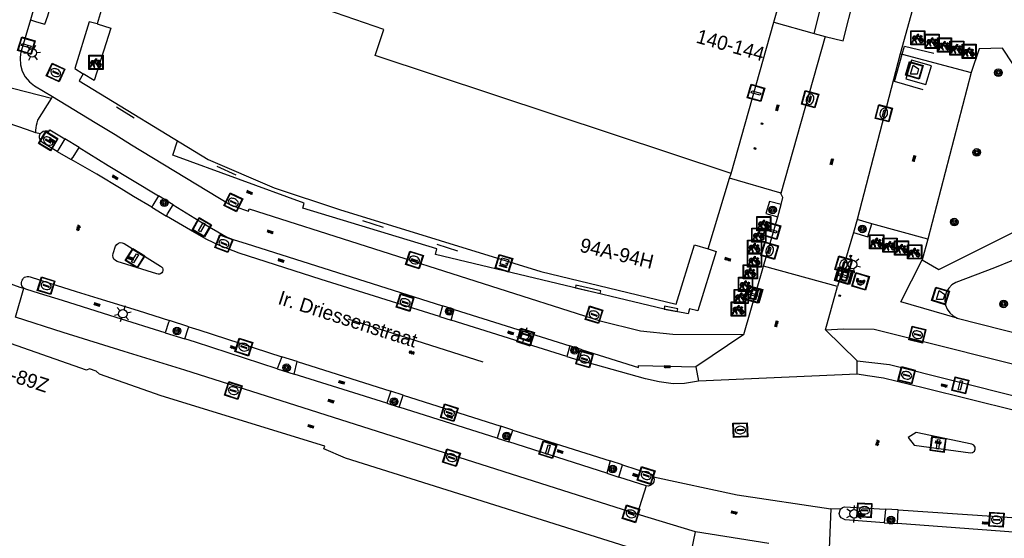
# Model space of a CAD drawing. Header units: metres. Extents: x 93870 to 95789, y 463036 to 464040.
# Tile 106 of 256: x 94154 to 94224, y 463815 to 463852. Entities that reach past the tile are written whole.
import ezdxf
from ezdxf.enums import TextEntityAlignment as Align

# ---------------------------------------------------------------- set-up
doc = ezdxf.new("R2010")
doc.units = ezdxf.units.M
doc.header["$LTSCALE"] = 25.4
for name, color, linetype in [('B_BEBOUWINGSGRENS_0', 1, 'Continuous'), ('B_LUIFEL_0', 200, 'Continuous'), ('B_OVERBOUWLIJN_LIJN_1', 7, 'Continuous'), ('B_TUSSENMUUR_0', 7, 'Continuous'), ('Q_AFVAL_APART_PLAATS_0', 7, 'Continuous'), ('Q_AFVALBAK_0', 7, 'Continuous'), ('Q_BETAALAUTOMAAT_0', 7, 'Continuous'), ('Q_BOOM_0', 3, 'Continuous'), ('Q_BRANDKRAAN_0', 5, 'Continuous'), ('Q_CAI-KAST_0', 10, 'Continuous'), ('Q_FIETSENREK_0', 6, 'Continuous'), ('Q_FIETSENREK_LIJN_0', 7, 'Continuous'), ('Q_INSPECTIE_OF_RIOOLPUT_0', 253, 'Continuous'), ('Q_KOLK_0', 254, 'Continuous'), ('Q_LICHTMAST_0', 2, 'Continuous'), ('Q_LIJNAFWATERING_LIJN_0', 7, 'Continuous'), ('Q_STRAATNAAMBORD_0', 7, 'Continuous'), ('Q_VERKEERSBORDPAAL_0', 40, 'Continuous'), ('S_GBKN_SYMBOOL_GV_GROOT_0', 7, 'Continuous'), ('S_GBKN_SYMBOOL_OV_GROOT_0', 7, 'Continuous'), ('V_WEGGRENS_0', 7, 'Continuous'), ('Z_GBKN_HUISNUMMER_0', 252, 'Continuous'), ('Z_STRAATNAAM_0', 252, 'Continuous')]:
    doc.layers.add(name, color=color, linetype=linetype)
doc.layers.add('Q_PAALTJE_0', color=7, linetype='Continuous', true_color=0x666666)

# ---------------------------------------------------------------- blocks, each defined once
blk = doc.blocks.new('Q_AFVALBAK')
for points in [[(-0.5, 0.5), (0.5, 0.5), (0.5, -0.5), (-0.5, -0.5)], [(-0.336, 0.197), (0.331, 0.197), (0.19, -0.251), (-0.196, -0.251)]]:
    blk.add_lwpolyline(points, close=True)
blk.add_lwpolyline([(-0.442, 0.464), (0.438, 0.464, -0.414214), (0.459, 0.442), (0.459, -0.437, -0.414214), (0.438, -0.459), (-0.442, -0.459, -0.414214), (-0.463, -0.437), (-0.463, 0.442), (-0.463, 0.444), (-0.463, 0.446), (-0.463, 0.448), (-0.462, 0.45), (-0.461, 0.451), (-0.46, 0.453), (-0.459, 0.455), (-0.458, 0.456), (-0.457, 0.457), (-0.456, 0.459), (-0.454, 0.46), (-0.453, 0.461), (-0.451, 0.462), (-0.449, 0.462), (-0.447, 0.463), (-0.446, 0.463), (-0.444, 0.464), (-0.442, 0.464)], format="xyb")
blk = doc.blocks.new('Q_AFVAL_APART_PLAATS')
for points in [[(-0.5, 0.5), (0.5, 0.5), (0.5, -0.5), (-0.5, -0.5)], [(-0.336, 0.197), (0.331, 0.197), (0.19, -0.251), (-0.196, -0.251)]]:
    blk.add_lwpolyline(points, close=True)
blk.add_lwpolyline([(-0.442, 0.464), (0.438, 0.464, -0.414214), (0.459, 0.442), (0.459, -0.437, -0.414214), (0.438, -0.459), (-0.442, -0.459, -0.414214), (-0.463, -0.437), (-0.463, 0.442, -0.414214), (-0.442, 0.464)], format="xyb")
blk = doc.blocks.new('Q_STRAATNAAMBORD')
for points in [[(-0.5, 0.5), (0.5, 0.5), (0.5, -0.5), (-0.5, -0.5)], [(-0.369, 0.22), (0.358, 0.22), (0.358, -0.214), (-0.369, -0.214)]]:
    blk.add_lwpolyline(points, close=True)
for points in [[(-0.442, 0.464), (0.438, 0.464, -0.414214), (0.459, 0.442), (0.459, -0.437, -0.414214), (0.438, -0.459), (-0.442, -0.459, -0.414214), (-0.463, -0.437), (-0.463, 0.442), (-0.463, 0.444), (-0.463, 0.446), (-0.463, 0.448), (-0.462, 0.45), (-0.461, 0.451), (-0.46, 0.453), (-0.459, 0.455), (-0.458, 0.456), (-0.457, 0.457), (-0.456, 0.459), (-0.454, 0.46), (-0.453, 0.461), (-0.451, 0.462), (-0.449, 0.462), (-0.447, 0.463), (-0.446, 0.463), (-0.444, 0.464), (-0.442, 0.464)], [(-0.287, 0.16), (0.281, 0.16, -0.414214), (0.303, 0.139), (0.303, -0.134, -0.414214), (0.281, -0.156), (-0.287, -0.156, -0.414214), (-0.308, -0.134), (-0.308, 0.139), (-0.308, 0.14), (-0.308, 0.142), (-0.307, 0.144), (-0.307, 0.146), (-0.306, 0.148), (-0.305, 0.149), (-0.304, 0.151), (-0.303, 0.152), (-0.302, 0.154), (-0.3, 0.155), (-0.299, 0.156), (-0.297, 0.157), (-0.296, 0.158), (-0.294, 0.159), (-0.292, 0.159), (-0.29, 0.16), (-0.288, 0.16), (-0.287, 0.16)]]:
    blk.add_lwpolyline(points, format="xyb")
blk = doc.blocks.new('Q_CAI-KAST')
for points in [[(-0.5, 0.5), (0.5, 0.5), (0.5, -0.5), (-0.5, -0.5)], [(-0.262, 0.264), (0.25, 0.264), (0.25, 0.187), (-0.262, 0.187)], [(-0.262, 0.107), (0.25, 0.107), (0.25, -0.332), (-0.262, -0.332)]]:
    blk.add_lwpolyline(points, close=True)
blk.add_lwpolyline([(-0.442, 0.464), (0.438, 0.464, -0.414214), (0.459, 0.442), (0.459, -0.437, -0.414214), (0.438, -0.459), (-0.442, -0.459, -0.414214), (-0.463, -0.437), (-0.463, 0.442), (-0.463, 0.444), (-0.463, 0.446), (-0.463, 0.448), (-0.462, 0.45), (-0.461, 0.451), (-0.46, 0.453), (-0.459, 0.455), (-0.458, 0.456), (-0.457, 0.457), (-0.456, 0.459), (-0.454, 0.46), (-0.453, 0.461), (-0.451, 0.462), (-0.449, 0.462), (-0.447, 0.463), (-0.446, 0.463), (-0.444, 0.464), (-0.442, 0.464)], format="xyb")
blk.add_circle((-0.177, -0.034), 0.0354)
blk = doc.blocks.new('Q_LICHTMAST')
for points in [[(-0.26, 0.15), (-0.52, 0.3)], [(0, 0.3), (0, 0.6)], [(0.26, 0.15), (0.52, 0.3)], [(-0.26, -0.15), (-0.52, -0.3)], [(0, -0.3), (0, -0.6)], [(0.26, -0.15), (0.52, -0.3)]]:
    blk.add_lwpolyline(points)
blk.add_circle((0, 0), 0.3)
blk = doc.blocks.new('Q_VERKEERSBORDPAAL')
for points in [[(-0.5, 0.5), (0.5, 0.5), (0.5, -0.5), (-0.5, -0.5)], [(-0.08, 0.333), (0.071, 0.333), (0.071, -0.329), (-0.08, -0.329)]]:
    blk.add_lwpolyline(points, close=True)
blk.add_lwpolyline([(-0.442, 0.464), (0.438, 0.464, -0.414214), (0.459, 0.442), (0.459, -0.437, -0.414214), (0.438, -0.459), (-0.442, -0.459, -0.414214), (-0.463, -0.437), (-0.463, 0.442), (-0.463, 0.444), (-0.463, 0.446), (-0.463, 0.448), (-0.462, 0.45), (-0.461, 0.451), (-0.46, 0.453), (-0.459, 0.455), (-0.458, 0.456), (-0.457, 0.457), (-0.456, 0.459), (-0.454, 0.46), (-0.453, 0.461), (-0.451, 0.462), (-0.449, 0.462), (-0.447, 0.463), (-0.446, 0.463), (-0.444, 0.464), (-0.442, 0.464)], format="xyb")
blk = doc.blocks.new('Q_PAAL_STEEN')
for points in [[(-0.5, 0.5), (0.5, 0.5), (0.5, -0.5), (-0.5, -0.5)], [(-0.08, 0.33), (0.07, 0.33), (0.07, -0.33), (-0.08, -0.33)]]:
    blk.add_lwpolyline(points, close=True)
blk.add_lwpolyline([(-0.44, 0.46), (0.44, 0.46, -0.414214), (0.46, 0.44), (0.46, -0.44, -0.414214), (0.44, -0.46), (-0.44, -0.46, -0.414214), (-0.46, -0.44), (-0.46, 0.44), (-0.46, 0.44), (-0.46, 0.45), (-0.46, 0.45), (-0.46, 0.45), (-0.46, 0.45), (-0.46, 0.45), (-0.46, 0.45), (-0.46, 0.46), (-0.46, 0.46), (-0.46, 0.46), (-0.45, 0.46), (-0.45, 0.46), (-0.45, 0.46), (-0.45, 0.46), (-0.45, 0.46), (-0.45, 0.46), (-0.44, 0.46), (-0.44, 0.46)], format="xyb")
blk = doc.blocks.new('Q_PAALTJE')
at = {"color": 251, "true_color": 0x666666, "xscale": 0.1, "yscale": 0.1, "zscale": 0.01}
blk.add_blockref('Q_PAAL_STEEN', (0, 0), dxfattribs=at)
blk = doc.blocks.new('Q_KOLK')
blk.add_lwpolyline([(-0.5, 0.5), (0.5, 0.5), (0.5, -0.5), (-0.5, -0.5)], close=True)
for points in [[(-0.442, 0.464), (0.438, 0.464, -0.414214), (0.459, 0.442), (0.459, -0.437, -0.414214), (0.438, -0.459), (-0.442, -0.459, -0.414214), (-0.463, -0.437), (-0.463, 0.442, -0.414214), (-0.442, 0.464)], [(-0.345, 0.105, 0.380426), (-0.276, -0.18)], [(-0.008, 0.266, 0.240218), (-0.345, 0.105)], [(-0.194, 0.045, 0.853344), (-0.194, -0.032)], [(0.331, 0.111, 0.240191), (-0.008, 0.266)], [(0.185, -0.032, 0.849746), (0.185, 0.045)], [(0.267, -0.176, 0.380426), (0.331, 0.111)], [(-0.276, -0.18, 0.148452), (0.012, -0.257)], [(0.012, -0.257, 0.131742), (0.267, -0.176)]]:
    blk.add_lwpolyline(points, format="xyb")
for points in [[(-0.194, 0.045), (0.185, 0.045)], [(0.185, -0.032), (-0.194, -0.032)]]:
    blk.add_lwpolyline(points)
blk = doc.blocks.new('Q_INSPECTIE_OF_RIOOLPUT')
blk.add_lwpolyline([(-0.5, 0.5), (0.5, 0.5), (0.5, -0.5), (-0.5, -0.5)], close=True)
for points in [[(-0.442, 0.464), (0.438, 0.464, -0.414214), (0.459, 0.442), (0.459, -0.437, -0.414214), (0.438, -0.459), (-0.442, -0.459, -0.414214), (-0.463, -0.437), (-0.463, 0.442), (-0.463, 0.444), (-0.463, 0.446), (-0.463, 0.448), (-0.462, 0.45), (-0.461, 0.451), (-0.46, 0.453), (-0.459, 0.455), (-0.458, 0.456), (-0.457, 0.457), (-0.456, 0.459), (-0.454, 0.46), (-0.453, 0.461), (-0.451, 0.462), (-0.449, 0.462), (-0.447, 0.463), (-0.446, 0.463), (-0.444, 0.464), (-0.442, 0.464)], [(-0.345, 0.105, 0.380426), (-0.276, -0.18)], [(-0.008, 0.266, 0.240218), (-0.345, 0.105)], [(-0.194, 0.045, 0.853344), (-0.194, -0.032)], [(0.331, 0.111, 0.240191), (-0.008, 0.266)], [(0.185, -0.032, 0.849746), (0.185, 0.045)], [(0.267, -0.176, 0.380426), (0.331, 0.111)], [(-0.276, -0.18, 0.148452), (0.012, -0.257)], [(0.012, -0.257, 0.131742), (0.267, -0.176)]]:
    blk.add_lwpolyline(points, format="xyb")
for points in [[(-0.194, 0.045), (0.185, 0.045)], [(0.185, -0.032), (-0.194, -0.032)]]:
    blk.add_lwpolyline(points)
blk = doc.blocks.new('Q_BRANDKRAAN')
blk.add_lwpolyline([(-0.5, 0.5), (0.5, 0.5), (0.5, -0.5), (-0.5, -0.5)], close=True)
for points in [[(-0.442, 0.464), (0.438, 0.464, -0.414214), (0.459, 0.442), (0.459, -0.437, -0.414214), (0.438, -0.459), (-0.442, -0.459, -0.414214), (-0.463, -0.437), (-0.463, 0.442), (-0.463, 0.444), (-0.463, 0.446), (-0.463, 0.448), (-0.462, 0.45), (-0.461, 0.451), (-0.46, 0.453), (-0.459, 0.455), (-0.458, 0.456), (-0.457, 0.457), (-0.456, 0.459), (-0.454, 0.46), (-0.453, 0.461), (-0.451, 0.462), (-0.449, 0.462), (-0.447, 0.463), (-0.446, 0.463), (-0.444, 0.464), (-0.442, 0.464)], [(-0.345, 0.105, 0.380426), (-0.276, -0.18)], [(-0.008, 0.266, 0.240218), (-0.345, 0.105)], [(-0.194, 0.045, 0.853344), (-0.194, -0.032)], [(0.331, 0.111, 0.240191), (-0.008, 0.266)], [(0.185, -0.032, 0.849746), (0.185, 0.045)], [(0.267, -0.176, 0.380426), (0.331, 0.111)], [(-0.276, -0.18, 0.148452), (0.012, -0.257)], [(0.012, -0.257, 0.131742), (0.267, -0.176)]]:
    blk.add_lwpolyline(points, format="xyb")
for points in [[(-0.194, 0.045), (0.185, 0.045)], [(0.185, -0.032), (-0.194, -0.032)]]:
    blk.add_lwpolyline(points)
blk = doc.blocks.new('Q_FIETSENREK')
for points in [[(-0.5, 0.5), (0.5, 0.5), (0.5, -0.5), (-0.5, -0.5)], [(-0.063, 0.145), (0.184, 0.054), (0.037, -0.093)]]:
    blk.add_lwpolyline(points, close=True)
for points in [[(-0.442, 0.464), (0.438, 0.464, -0.414214), (0.459, 0.442), (0.459, -0.437, -0.414214), (0.438, -0.459), (-0.442, -0.459, -0.414214), (-0.463, -0.437), (-0.463, 0.442), (-0.463, 0.444), (-0.463, 0.446), (-0.463, 0.448), (-0.462, 0.45), (-0.461, 0.451), (-0.46, 0.453), (-0.459, 0.455), (-0.458, 0.456), (-0.457, 0.457), (-0.456, 0.459), (-0.454, 0.46), (-0.453, 0.461), (-0.451, 0.462), (-0.449, 0.462), (-0.447, 0.463), (-0.446, 0.463), (-0.444, 0.464), (-0.442, 0.464)], [(-0.181, 0.106, 0.847256), (-0.324, -0.144)], [(-0.193, 0.075, 0.842492), (-0.305, -0.118)], [(-0.171, 0.065, 0.053288), (-0.193, 0.075)], [(-0.185, -0.134, 0.502492), (-0.147, 0.044)], [(-0.149, 0.089, 0.06236), (-0.181, 0.106)], [(-0.165, -0.161, 0.494489), (-0.125, 0.068)], [(-0.324, -0.144, 0.089606), (-0.421, -0.348)], [(-0.296, -0.162, 0.110942), (-0.375, -0.348)], [(-0.294, -0.105, 0.006942), (-0.305, -0.118)], [(-0.296, -0.162, 0.02458), (-0.283, -0.168)], [(-0.212, -0.105, 0.381614), (-0.294, -0.105)], [(-0.283, -0.168, 0.148109), (-0.198, -0.173)], [(-0.223, -0.136, 0.533998), (-0.276, -0.136)], [(-0.276, -0.136, 0.009682), (-0.271, -0.138)], [(-0.271, -0.138, 0.120201), (-0.218, -0.144)], [(-0.218, -0.144, 0.003554), (-0.223, -0.136)], [(-0.185, -0.134, 0.017985), (-0.212, -0.105)], [(-0.122, -0.348, 0.075837), (-0.198, -0.173)], [(-0.075, -0.348, 0.094234), (-0.165, -0.161)], [(0.095, -0.16, 0.385208), (0.186, -0.333)], [(0.209, -0.054, 0.224648), (0.108, -0.128)], [(0.126, -0.171, 0.376993), (0.197, -0.303)], [(0.212, -0.086, 0.20829), (0.139, -0.139)], [(0.186, -0.333, 1), (0.287, -0.06)], [(0.197, -0.303, 1), (0.276, -0.09)], [(0.287, -0.06, 0.086253), (0.238, -0.051)], [(0.276, -0.09, 0.079305), (0.241, -0.083)]]:
    blk.add_lwpolyline(points, format="xyb")
for points in [[(-0.171, 0.065), (-0.263, -0.038), (-0.239, -0.059), (-0.147, 0.044)], [(0.081, 0.221), (-0.003, 0.252), (-0.149, 0.089)], [(-0.125, 0.068), (-0.086, 0.111), (0.018, -0.131), (0.095, -0.16)], [(0.238, -0.051), (0.229, 0.053), (0.261, 0.093), (0.302, 0.078), (0.314, 0.11), (0.192, 0.155), (0.18, 0.123), (0.231, 0.104), (0.207, 0.076), (-0.04, 0.167), (0, 0.216), (0.07, 0.191), (0.081, 0.221)], [(0.209, -0.054), (0.199, 0.029), (0.057, -0.108)], [(-0.421, -0.348), (-0.375, -0.348)], [(-0.122, -0.348), (-0.075, -0.348)], [(0.057, -0.108), (0.108, -0.128)], [(0.126, -0.171), (0.253, -0.218), (0.241, -0.083)], [(0.139, -0.139), (0.222, -0.17), (0.212, -0.086)]]:
    blk.add_lwpolyline(points)
blk = doc.blocks.new('Q_BETAALAUTOMAAT')
blk.add_lwpolyline([(-0.5, 0.5), (0.5, 0.5), (0.5, -0.5), (-0.5, -0.5)], close=True)
for points in [[(-0.442, 0.464), (0.438, 0.464, -0.414214), (0.459, 0.442), (0.459, -0.437, -0.414214), (0.438, -0.459), (-0.442, -0.459, -0.414214), (-0.463, -0.437), (-0.463, 0.442), (-0.463, 0.444), (-0.463, 0.446), (-0.463, 0.448), (-0.462, 0.45), (-0.461, 0.451), (-0.46, 0.453), (-0.459, 0.455), (-0.458, 0.456), (-0.457, 0.457), (-0.456, 0.459), (-0.454, 0.46), (-0.453, 0.461), (-0.451, 0.462), (-0.449, 0.462), (-0.447, 0.463), (-0.446, 0.463), (-0.444, 0.464), (-0.442, 0.464)], [(-0.203, 0.032, 0.050902), (-0.201, -0.03)], [(-0.002, 0.295, 0.299915), (-0.19, 0.099)], [(-0.112, 0.032, 0.069027), (-0.112, -0.03)], [(0.002, 0.2, 0.158079), (-0.093, 0.099)], [(0.146, 0.286, 0.138529), (-0.002, 0.295)], [(0.137, 0.201, 0.200552), (0.002, 0.2)], [(-0.185, -0.097, 0.345501), (0.016, -0.284)], [(-0.091, -0.097, 0.158478), (0.007, -0.196)], [(0.007, -0.196, 0.260272), (0.133, -0.183)], [(0.016, -0.284, 0.17253), (0.151, -0.265)]]:
    blk.add_lwpolyline(points, format="xyb")
for points in [[(-0.203, 0.032), (-0.268, 0.032), (-0.268, 0.099)], [(-0.268, 0.099), (-0.19, 0.099)], [(0.057, 0.032), (-0.112, 0.032)], [(-0.093, 0.099), (0.057, 0.099)], [(0.057, 0.099), (0.057, 0.032)], [(0.146, 0.286), (0.137, 0.201)], [(-0.185, -0.097), (-0.268, -0.097), (-0.268, -0.03)], [(-0.268, -0.03), (-0.201, -0.03)], [(-0.112, -0.03), (0.057, -0.03)], [(0.057, -0.097), (-0.091, -0.097)], [(0.057, -0.03), (0.057, -0.097)], [(0.133, -0.183), (0.151, -0.265)]]:
    blk.add_lwpolyline(points)
blk = doc.blocks.new('Q_BOOM')
for radius in [0.27, 0.18, 0.09]:
    blk.add_circle((0, 0), radius)
blk = doc.blocks.new('S_GBKN_SYMBOOL_OV_GROOT')
for points in [[(-0.21875, 0.0625), (0.21875, 0.0625)], [(-0.21875, 0), (0.21875, 0)], [(-0.1875, 0.0625), (-0.1875, 0)], [(-0.125, 0.09375), (-0.125, 0.0625)], [(-0.125, 0), (-0.125, -0.0625)], [(-0.0625, 0.0625), (-0.0625, 0)], [(0, 0.09375), (0, 0.0625)], [(0, 0), (0, -0.0625)], [(0.0625, 0.0625), (0.0625, 0)], [(0.125, 0.09375), (0.125, 0.0625)], [(0.125, 0), (0.125, -0.0625)], [(0.1875, 0.0625), (0.1875, 0)], [(-0.21875, -0.0625), (0.21875, -0.0625)], [(-0.1875, -0.0625), (-0.1875, -0.09375)], [(-0.0625, -0.0625), (-0.0625, -0.09375)], [(0.0625, -0.0625), (0.0625, -0.09375)], [(0.1875, -0.0625), (0.1875, -0.09375)]]:
    blk.add_lwpolyline(points)
blk = doc.blocks.new('S_GBKN_SYMBOOL_GV_GROOT')
for points in [[(-0.1875, 0.03125), (-0.09375, 0.09375)], [(-0.1875, -0.0625), (0.0625, 0.09375)], [(-0.1875, 0.09375), (0.125, -0.09375)], [(-0.1875, 0), (-0.03125, -0.09375)], [(-0.125, -0.09375), (0.1875, 0.09375)], [(-0.0625, 0.09375), (0.1875, -0.0625)], [(0.03125, -0.09375), (0.1875, 0)], [(0.09375, 0.09375), (0.1875, 0.03125)]]:
    blk.add_lwpolyline(points)

msp = doc.modelspace()

# ---------------------------------------------------------------- linework, layer by layer
at = {"layer": 'B_BEBOUWINGSGRENS_0'}
for p, q in [((94207.381, 463851.53), (94209.1, 463857.62)), ((94204.368, 463840.854), (94207.381, 463851.53)), ((94158.629, 463847.881), (94158.326, 463847.39)), ((94204.264, 463840.513), (94204.368, 463840.854)), ((94200.559, 463831.101), (94200.601, 463831.307))]:
    msp.add_line(p, q, dxfattribs=at)
for points in [[(94161.039, 463856.012), (94161.238, 463855.958), (94161.345, 463856.354), (94162.344, 463856.028), (94161.808, 463854.316), (94161.24, 463854.499), (94159.896, 463852.368), (94159.605, 463851.409)], [(94159.605, 463851.409), (94160.56, 463851.121), (94159.398, 463847.425), (94158.629, 463847.881)], [(94158.326, 463847.39), (94167.454, 463841.839), (94172.111, 463839.842), (94176.723, 463838.302), (94190.94, 463833.934), (94200.487, 463831.63)], [(94200.487, 463831.63), (94201.786, 463835.824), (94202.741, 463835.529), (94204.264, 463840.513)], [(94195.159, 463832.575), (94193.4, 463832.977), (94193.384, 463832.788), (94195.116, 463832.39), (94195.159, 463832.575)], [(94200.601, 463831.307), (94199.658, 463831.487), (94199.636, 463831.277), (94200.559, 463831.101)], [(94196.961, 463814.519), (94177.141, 463820.749), (94175.6, 463821.41), (94175.67, 463821.597), (94164.119, 463825.153), (94159.764, 463826.679), (94159.53, 463826.902), (94159.069, 463827.059), (94158.842, 463826.977), (94152.593, 463829.162), (94152.661, 463829.349), (94152.213, 463829.437)]]:
    msp.add_lwpolyline(points, dxfattribs=at)
at = {"layer": 'B_LUIFEL_0'}
msp.add_lwpolyline([(94159.605, 463851.409), (94159.032, 463851.556), (94158.019, 463848.264), (94158.629, 463847.881)], dxfattribs=at)
at = {"layer": 'B_OVERBOUWLIJN_LIJN_1'}
msp.add_lwpolyline([(94202.741, 463835.529), (94203.312, 463835.345), (94202.007, 463831.164), (94201.434, 463831.309), (94201.344, 463830.939), (94199.636, 463831.277), (94183.495, 463835.139), (94183.591, 463835.528), (94174.131, 463838.394), (94174.225, 463838.757), (94164.942, 463842.157), (94165.278, 463843.163)], dxfattribs=at)
at = {"layer": 'B_TUSSENMUUR_0'}
msp.add_lwpolyline([(94204.368, 463840.854), (94179.24, 463849.19), (94179.85, 463851.02), (94173.71, 463853.15), (94173.61, 463852.7), (94161.334, 463856.753)], dxfattribs=at)
at = {"layer": 'Q_FIETSENREK_LIJN_0'}
for p, q in [((94162.22, 463844.768), (94160.971, 463845.525)), ((94169.424, 463840.728), (94168.075, 463841.341)), ((94178.334, 463837.522), (94179.802, 463837.059)), ((94183.589, 463835.87), (94185.053, 463835.397))]:
    msp.add_line(p, q, dxfattribs=at)
at = {"layer": 'Q_LIJNAFWATERING_LIJN_0'}
for points in [[(94216.451, 463849.269), (94216.614, 463849.829), (94218.673, 463849.344)], [(94217.921, 463846.748), (94215.893, 463847.345), (94216.451, 463849.269)]]:
    msp.add_lwpolyline(points, dxfattribs=at)
at = {"layer": 'V_WEGGRENS_0'}
for p, q in [((94212.281, 463850.208), (94215.026, 463861.108)), ((94210.221, 463850.729), (94211.496, 463855.709)), ((94217.655, 463854.146), (94216.311, 463849.306)), ((94155.237, 463852.864), (94154.894, 463851.692)), ((94154.894, 463851.692), (94154.24, 463849.499)), ((94207.381, 463851.53), (94210.221, 463850.729)), ((94211.01, 463850.529), (94207.879, 463839.436)), ((94210.221, 463850.729), (94211.01, 463850.529)), ((94211.01, 463850.529), (94212.281, 463850.208)), ((94221.884, 463849.663), (94221.324, 463847.981)), ((94223.52, 463849.7), (94221.884, 463849.663)), ((94216.311, 463849.306), (94213.27, 463837.594)), ((94216.311, 463849.306), (94216.451, 463849.269)), ((94216.451, 463849.269), (94221.324, 463847.981)), ((94221.324, 463847.981), (94218.246, 463836.21)), ((94156.383, 463846.155), (94156.461, 463846.28)), ((94155.59, 463843.642), (94155.283, 463843.721)), ((94158.325, 463842.676), (94157.313, 463843.298)), ((94156.78, 463842.405), (94157.389, 463842.063)), ((94157.389, 463842.063), (94157.777, 463841.845)), ((94163.467, 463838.469), (94162.181, 463839.236)), ((94164.961, 463838.644), (94163.948, 463839.272)), ((94163.467, 463838.469), (94164.496, 463837.85)), ((94207.664, 463837.788), (94207.904, 463838.656)), ((94206.658, 463834.313), (94207.664, 463837.788)), ((94213.27, 463837.594), (94212.999, 463836.679)), ((94214.294, 463837.309), (94213.27, 463837.594)), ((94218.246, 463836.21), (94214.294, 463837.309)), ((94212.999, 463836.679), (94211.87, 463832.87)), ((94218.246, 463836.21), (94217.863, 463834.745)), ((94160.734, 463835.202), (94160.911, 463835.73)), ((94170.131, 463835.899), (94184, 463831.503)), ((94205.255, 463829.476), (94206.658, 463834.313)), ((94211.87, 463832.87), (94206.658, 463834.313)), ((94153.836, 463830.704), (94154.431, 463832.751)), ((94211.038, 463829.819), (94211.87, 463832.87)), ((94184, 463831.503), (94183.78, 463830.759)), ((94184.824, 463831.244), (94184, 463831.503)), ((94183.78, 463830.759), (94184.594, 463830.508)), ((94184.594, 463830.508), (94184.824, 463831.244)), ((94184.824, 463831.244), (94192.983, 463828.68)), ((94220.333, 463830.648), (94237.04, 463826.347)), ((94166.073, 463830.036), (94164.703, 463830.465)), ((94166.073, 463830.036), (94166.787, 463829.809)), ((94192.777, 463827.927), (94184.594, 463830.508)), ((94164.419, 463829.606), (94165.794, 463829.177)), ((94166.787, 463829.809), (94172.64, 463827.919)), ((94200.261, 463829.506), (94205.255, 463829.476)), ((94205.255, 463829.476), (94201.887, 463827.211)), ((94213.271, 463827.635), (94211.038, 463829.819)), ((94192.983, 463828.68), (94192.777, 463827.927)), ((94193.848, 463828.408), (94192.983, 463828.68)), ((94172.64, 463827.919), (94172.315, 463827.069)), ((94173.733, 463827.572), (94172.64, 463827.919)), ((94192.777, 463827.927), (94193.613, 463827.663)), ((94193.613, 463827.663), (94193.848, 463828.408)), ((94173.509, 463826.692), (94173.733, 463827.572)), ((94173.733, 463827.572), (94180.332, 463825.479)), ((94201.887, 463827.211), (94202.063, 463826.189)), ((94213.256, 463826.687), (94213.271, 463827.635)), ((94213.271, 463827.635), (94215.549, 463827.36)), ((94215.549, 463827.36), (94224.719, 463825.066)), ((94197.733, 463816.796), (94165.792, 463826.958)), ((94172.315, 463827.069), (94173.509, 463826.692)), ((94180.05, 463824.629), (94173.509, 463826.692)), ((94213.256, 463826.687), (94202.063, 463826.189)), ((94213.994, 463826.579), (94213.256, 463826.687)), ((94180.332, 463825.479), (94180.05, 463824.629)), ((94181.203, 463825.202), (94180.332, 463825.479)), ((94180.918, 463824.355), (94181.203, 463825.202)), ((94181.203, 463825.202), (94188.107, 463823.012)), ((94224.479, 463824.107), (94218.018, 463825.701)), ((94180.05, 463824.629), (94180.918, 463824.355)), ((94187.851, 463822.169), (94180.918, 463824.355)), ((94188.107, 463823.012), (94187.851, 463822.169)), ((94188.966, 463822.739), (94188.107, 463823.012)), ((94188.678, 463821.908), (94188.966, 463822.739)), ((94188.966, 463822.739), (94195.838, 463820.559)), ((94187.851, 463822.169), (94188.678, 463821.908)), ((94195.593, 463819.688), (94188.678, 463821.908)), ((94195.838, 463820.559), (94195.593, 463819.688)), ((94196.706, 463820.284), (94195.838, 463820.559)), ((94196.435, 463819.418), (94196.706, 463820.284)), ((94195.593, 463819.688), (94196.435, 463819.418)), ((94198.36, 463818.798), (94196.435, 463819.418)), ((94198.36, 463818.798), (94197.733, 463816.796)), ((94201.845, 463815.551), (94197.733, 463816.796)), ((94211.402, 463817.179), (94211.283, 463814.383)), ((94212.098, 463817.153), (94211.402, 463817.179)), ((94215.255, 463817.159), (94215.177, 463816.202)), ((94216.155, 463817.099), (94215.255, 463817.159)), ((94216.122, 463816.133), (94216.155, 463817.099)), ((94216.155, 463817.099), (94228.518, 463816.278)), ((94215.177, 463816.202), (94216.122, 463816.133)), ((94228.426, 463815.24), (94216.122, 463816.133)), ((94201.409, 463813.482), (94201.845, 463815.551)), ((94207.033, 463814.725), (94201.845, 463815.551))]:
    msp.add_line(p, q, dxfattribs=at)
for points in [[(94155.283, 463843.721), (94154.627, 463843.962), (94149.426, 463845.75), (94142.78, 463847.872), (94136.264, 463849.9), (94130.656, 463851.64), (94090.323, 463864.158), (94088.005, 463865.025)], [(94084.364, 463854.817), (94114.662, 463845.499), (94116.615, 463845.021), (94127.239, 463843.104), (94129.002, 463842.78), (94129.596, 463842.638), (94130.184, 463842.473), (94130.765, 463842.285), (94131.339, 463842.076), (94131.904, 463841.844), (94134.696, 463840.6), (94137.387, 463839.32), (94138.826, 463838.657), (94140.273, 463838.012), (94141.727, 463837.384), (94143.189, 463836.774), (94144.658, 463836.182), (94146.177, 463835.592), (94147.706, 463835.028), (94149.244, 463834.49), (94150.791, 463833.977), (94152.346, 463833.49), (94154.135, 463832.838), (94154.431, 463832.751)], [(94154.894, 463851.692), (94155.033, 463851.653), (94155.325, 463851.564), (94155.904, 463851.397), (94156.115, 463851.988), (94156.29, 463852.551), (94155.447, 463852.815), (94155.237, 463852.864)], [(94154.24, 463849.499), (94154.219, 463849.4), (94154.202, 463849.3), (94154.189, 463849.199), (94154.18, 463849.098), (94154.176, 463848.997), (94154.189, 463848.534), (94154.305, 463848.086), (94154.519, 463847.675), (94154.819, 463847.323), (94155.191, 463847.047), (94156.461, 463846.28)], [(94217.863, 463834.745), (94219.03, 463834.08), (94225.82, 463837.473), (94225.694, 463838.125), (94225.64, 463838.786), (94225.658, 463839.449), (94225.748, 463840.106), (94225.909, 463840.75), (94226.139, 463841.372), (94226.436, 463841.965), (94226.796, 463842.523), (94227.214, 463843.038), (94227.685, 463843.504), (94225.613, 463846.531), (94223.52, 463849.7)], [(94156.383, 463846.155), (94150.022, 463847.774), (94144.697, 463849.157), (94143.858, 463849.391)], [(94218.119, 463847.123), (94218.506, 463848.448), (94217.096, 463848.86), (94216.709, 463847.535), (94218.119, 463847.123)], [(94155.283, 463843.721), (94155.28, 463843.902), (94155.292, 463844.083), (94155.32, 463844.263), (94155.363, 463844.439), (94155.421, 463844.611), (94156.383, 463846.155)], [(94156.461, 463846.28), (94159.476, 463844.441), (94160.873, 463843.612), (94162.038, 463842.886), (94168.902, 463838.717), (94169.324, 463838.514), (94170.301, 463838.202)], [(94155.59, 463843.642), (94155.678, 463843.753), (94155.796, 463843.831), (94155.932, 463843.868), (94156.073, 463843.86), (94156.205, 463843.808), (94156.271, 463843.934), (94157.313, 463843.298)], [(94156.78, 463842.405), (94155.767, 463843.02), (94155.653, 463843.108), (94155.573, 463843.226), (94155.533, 463843.364), (94155.539, 463843.508), (94155.59, 463843.642)], [(94157.313, 463843.298), (94156.9, 463842.584), (94156.78, 463842.405)], [(94157.777, 463841.845), (94157.907, 463842.002), (94158.325, 463842.676)], [(94158.325, 463842.676), (94160.374, 463841.42), (94163.948, 463839.272)], [(94162.181, 463839.236), (94161.299, 463839.761), (94159.582, 463840.813), (94157.777, 463841.845)], [(94207.879, 463839.436), (94207.809, 463839.492), (94204.264, 463840.513)], [(94163.948, 463839.272), (94163.542, 463838.611), (94163.467, 463838.469)], [(94207.904, 463838.656), (94208.012, 463839.165), (94207.879, 463839.436)], [(94164.496, 463837.85), (94164.573, 463837.995), (94164.961, 463838.644)], [(94164.961, 463838.644), (94167.104, 463837.333), (94168.693, 463836.411), (94168.963, 463836.259), (94170.131, 463835.899)], [(94170.301, 463838.202), (94170.333, 463838.365), (94195.12, 463830.46), (94197.97, 463829.75), (94200.261, 463829.506)], [(94207.904, 463838.656), (94207.073, 463838.871), (94206.826, 463838.036), (94207.664, 463837.788)], [(94183.78, 463830.759), (94175.412, 463833.38), (94169.626, 463835.238), (94168.249, 463835.766), (94167.342, 463836.199), (94166.482, 463836.687), (94164.496, 463837.85)], [(94212.999, 463836.679), (94214.018, 463836.378), (94214.294, 463837.309)], [(94160.911, 463835.73), (94160.991, 463835.846), (94161.104, 463835.929), (94161.239, 463835.971), (94161.379, 463835.967), (94161.511, 463835.917), (94164.082, 463834.314), (94164.159, 463834.26), (94164.216, 463834.185), (94164.246, 463834.096), (94164.246, 463834.001), (94164.216, 463833.912), (94164.164, 463833.832), (94164.09, 463833.773), (94164, 463833.741), (94163.904, 463833.741), (94163.814, 463833.771), (94161.014, 463834.643), (94160.891, 463834.702), (94160.793, 463834.797), (94160.73, 463834.918), (94160.708, 463835.052), (94160.734, 463835.202)], [(94226.415, 463835.604), (94222.974, 463834.193), (94220.221, 463833.165), (94219.955, 463832.992), (94219.736, 463832.762), (94219.574, 463832.489), (94219.48, 463832.186), (94219.458, 463831.87), (94219.508, 463831.557), (94219.629, 463831.263), (94219.814, 463831.005), (94220.053, 463830.797), (94220.333, 463830.648)], [(94220.333, 463830.648), (94216.342, 463831.784), (94217.863, 463834.745)], [(94154.431, 463832.751), (94154.35, 463832.829), (94154.292, 463832.926), (94154.263, 463833.035), (94154.264, 463833.147), (94154.295, 463833.255), (94154.307, 463833.3), (94154.324, 463833.344), (94154.346, 463833.386), (94154.373, 463833.425), (94154.404, 463833.46)], [(94154.404, 463833.46), (94154.483, 463833.524), (94154.575, 463833.566), (94154.675, 463833.584), (94154.776, 463833.578), (94154.873, 463833.547), (94156.264, 463833.116), (94158.133, 463832.519), (94159.648, 463832.05)], [(94164.419, 463829.606), (94160.95, 463830.69), (94157.151, 463831.893), (94155.538, 463832.378), (94154.579, 463832.683), (94154.431, 463832.751)], [(94159.648, 463832.05), (94162.495, 463831.169), (94164.703, 463830.465)], [(94165.792, 463826.958), (94161.503, 463828.289), (94157.204, 463829.628), (94153.836, 463830.704)], [(94164.703, 463830.465), (94164.652, 463830.327), (94164.419, 463829.606)], [(94165.794, 463829.177), (94166.031, 463829.899), (94166.073, 463830.036)], [(94211.038, 463829.819), (94212.294, 463829.893), (94214.458, 463829.854), (94240.68, 463823.3), (94241.269, 463822.906)], [(94172.315, 463827.069), (94166.558, 463828.946), (94165.794, 463829.177)], [(94193.848, 463828.408), (94197.837, 463827.155), (94197.837, 463827.306), (94201.887, 463827.211)], [(94202.063, 463826.189), (94201.065, 463826.016), (94200.284, 463825.998), (94199.28, 463826.144), (94198.314, 463826.354), (94193.613, 463827.663)], [(94218.018, 463825.701), (94215.136, 463826.412), (94213.994, 463826.579)], [(94216.871, 463822.211), (94217.285, 463821.68), (94221.263, 463821.132), (94221.417, 463821.151), (94221.541, 463821.243), (94221.605, 463821.384), (94221.592, 463821.538), (94221.505, 463821.666), (94221.367, 463821.736), (94217.423, 463822.575), (94216.871, 463822.211)], [(94196.706, 463820.284), (94198.722, 463819.631), (94198.895, 463819.432)], [(94198.895, 463819.432), (94198.935, 463819.265), (94198.911, 463819.096), (94198.827, 463818.946), (94198.694, 463818.838), (94198.531, 463818.786), (94198.36, 463818.798)], [(94198.895, 463819.432), (94204.785, 463818.165), (94211.402, 463817.179)], [(94215.177, 463816.202), (94212.429, 463816.399), (94212.13, 463816.537), (94212.036, 463816.676), (94211.997, 463816.839), (94212.098, 463817.153)], [(94212.098, 463817.153), (94212.225, 463817.263), (94212.382, 463817.32), (94215.255, 463817.159)]]:
    msp.add_lwpolyline(points, dxfattribs=at)
at = {"layer": 'Z_STRAATNAAM_0'}
msp.add_line((94177.312, 463830.598), (94186.835, 463827.547), dxfattribs=at)

# ---------------------------------------------------------------- block references
at = {"layer": 'Q_AFVAL_APART_PLAATS_0', "rotation": 73.71821120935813}
msp.add_blockref('Q_AFVAL_APART_PLAATS', (94217.305, 463848.129), dxfattribs=at)
at = {"layer": 'Q_AFVALBAK_0', "rotation": 72.76448846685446}
msp.add_blockref('Q_AFVALBAK', (94219.151, 463832.211), dxfattribs=at)
at = {"layer": 'Q_BETAALAUTOMAAT_0', "rotation": 73.490005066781}
msp.add_blockref('Q_BETAALAUTOMAAT', (94213.506, 463833.241), dxfattribs=at)
at = {"layer": 'Q_BOOM_0'}
for p, rotation in [((94223.241, 463847.967), 123.4431946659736), ((94221.711, 463842.338), 75.34584227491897), ((94164.349, 463838.784), 148.2035385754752), ((94207.294, 463838.278), 163.5142638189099), ((94220.121, 463837.422), 75.34584227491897), ((94213.634, 463836.942), 163.5435111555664), ((94184.463, 463831.12), 162.5510035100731), ((94223.602, 463831.648), 165.5634199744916), ((94165.241, 463829.729), 162.6720782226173), ((94193.315, 463828.376), 162.5442000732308), ((94172.977, 463827.14), 162.4767282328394), ((94180.566, 463824.745), 162.4807500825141), ((94188.526, 463822.321), 70.88519789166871), ((94196.004, 463819.982), 74.28945720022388), ((94215.655, 463816.38), 175.8239094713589)]:
    msp.add_blockref('Q_BOOM', p, dxfattribs=dict(at, rotation=rotation))
at = {"layer": 'Q_BRANDKRAAN_0', "rotation": 155.0230402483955}
msp.add_blockref('Q_BRANDKRAAN', (94156.671, 463847.978), dxfattribs=at)
at = {"layer": 'Q_CAI-KAST_0', "rotation": 162.921062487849}
msp.add_blockref('Q_CAI-KAST', (94188.323, 463834.514), dxfattribs=at)
at = {"layer": 'Q_FIETSENREK_0'}
for p in [(94217.549, 463850.43), (94218.562, 463850.177), (94219.429, 463849.923), (94220.308, 463849.704), (94221.169, 463849.473), (94159.519, 463848.694), (94206.672, 463837.313), (94206.326, 463836.493), (94214.644, 463836.032), (94215.582, 463835.791), (94206.023, 463835.654), (94216.402, 463835.595), (94217.322, 463835.318), (94206.02, 463834.749), (94205.723, 463833.911), (94205.382, 463833.024), (94205.082, 463832.167), (94204.88, 463831.285)]:
    msp.add_blockref('Q_FIETSENREK', p, dxfattribs=at)
at = {"layer": 'Q_INSPECTIE_OF_RIOOLPUT_0', "rotation": 2.547529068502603}
msp.add_blockref('Q_INSPECTIE_OF_RIOOLPUT', (94205.021, 463822.738), dxfattribs=at)
at = {"layer": 'Q_KOLK_0'}
for p, rotation in [((94209.943, 463846.095), 74.2382766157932), ((94215.146, 463845.101), 75.44466447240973), ((94156.15, 463843.145), 148.7377442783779), ((94169.221, 463838.824), 154.3104608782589), ((94168.556, 463835.91), 159.0210650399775), ((94207.092, 463835.41), 73.85446018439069), ((94182.009, 463834.749), 162.3116244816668), ((94212.305, 463834.414), 73.49000506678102), ((94156.001, 463832.932), 162.7844557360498), ((94181.346, 463831.744), 162.6085559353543), ((94194.69, 463830.88), 162.3116244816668), ((94217.519, 463829.475), 165.9668413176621), ((94169.966, 463828.597), 162.1041440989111), ((94194.015, 463827.754), 164.4400646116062), ((94216.754, 463826.609), 165.9549359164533), ((94169.217, 463825.528), 162.3515787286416), ((94184.464, 463823.963), 162.4005866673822), ((94184.626, 463820.789), 162.3515787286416), ((94198.364, 463819.535), 162.0524083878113), ((94197.3, 463816.83), 162.3515787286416), ((94213.781, 463817.078), 176.7925574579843), ((94223.103, 463816.415), 176.200690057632)]:
    msp.add_blockref('Q_KOLK', p, dxfattribs=dict(at, rotation=rotation))
at = {"layer": 'Q_LICHTMAST_0'}
for p, rotation in [((94155.016, 463849.372), 155.0230402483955), ((94212.938, 463834.424), 73.49000506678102), ((94161.418, 463830.955), 162.6469158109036), ((94189.792, 463829.416), 162.5544550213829), ((94213.049, 463816.82), 176.7925574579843)]:
    msp.add_blockref('Q_LICHTMAST', p, dxfattribs=dict(at, rotation=rotation))
at = {"layer": 'Q_PAALTJE_0'}
for p, rotation in [((94206.553, 463844.372), 74.23977642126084), ((94206.047, 463842.616), 74.23977642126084), ((94212.817, 463835.025), 73.49000506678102), ((94212.024, 463832.227), 74.74647033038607)]:
    msp.add_blockref('Q_PAALTJE', p, dxfattribs=dict(at, rotation=rotation))
at = {"layer": 'Q_STRAATNAAMBORD_0'}
for p, rotation in [((94212.388, 463833.635), 73.490005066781), ((94205.975, 463832.313), 73.82489089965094), ((94189.857, 463829.3), 162.5544550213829)]:
    msp.add_blockref('Q_STRAATNAAMBORD', p, dxfattribs=dict(at, rotation=rotation))
at = {"layer": 'Q_VERKEERSBORDPAAL_0'}
for p, rotation in [((94154.615, 463849.872), 73.39428219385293), ((94206.123, 463846.54), 74.23977642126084), ((94166.992, 463837.056), 149.8760150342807), ((94207.251, 463836.811), 73.85446018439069), ((94162.278, 463834.869), 148.056757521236), ((94212.288, 463833.638), 73.490005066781), ((94205.878, 463832.319), 73.82489089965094), ((94220.547, 463825.892), 165.9549359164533), ((94191.422, 463821.354), 162.2012289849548), ((94218.973, 463821.726), 172.1564346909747)]:
    msp.add_blockref('Q_VERKEERSBORDPAAL', p, dxfattribs=dict(at, rotation=rotation))
at = {"layer": 'S_GBKN_SYMBOOL_GV_GROOT_0'}
for p, rotation in [((94158.292, 463837.01), 70.15609260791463), ((94181.817, 463828.208), 162.6085559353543), ((94214.71, 463821.832), 72.26191277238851)]:
    msp.add_blockref('S_GBKN_SYMBOOL_GV_GROOT', p, dxfattribs=dict(at, rotation=rotation))
at = {"layer": 'S_GBKN_SYMBOOL_OV_GROOT_0'}
for p, rotation in [((94207.637, 463845.5), 74.2382766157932), ((94156.425, 463843.17), 148.737744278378), ((94211.484, 463841.693), 75.44466447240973), ((94217.297, 463841.919), 75.34584227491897), ((94160.879, 463840.572), 148.9938265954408), ((94170.368, 463839.502), 156.7895316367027), ((94171.832, 463836.718), 162.3116244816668), ((94161.987, 463834.856), 162.7019191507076), ((94172.603, 463834.702), 162.4131605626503), ((94204.136, 463834.789), 162.834053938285), ((94159.605, 463831.595), 162.8053943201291), ((94207.579, 463830.246), 73.82489089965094), ((94188.81, 463829.586), 162.5544550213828), ((94169.222, 463828.552), 162.1041440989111), ((94199.863, 463827.203), 178.6562713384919), ((94176.878, 463826.101), 162.4949757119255), ((94219.415, 463825.871), 166.1412521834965), ((94176.125, 463824.774), 162.4949757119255), ((94184.513, 463823.686), 162.4997482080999), ((94174.703, 463822.991), 162.8889060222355), ((94218.982, 463821.854), 167.9905915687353), ((94192.308, 463821.214), 162.3994455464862), ((94197.639, 463819.535), 162.0524083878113), ((94204.579, 463816.907), 167.8600763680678), ((94213.619, 463816.761), 175.8995662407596), ((94222.316, 463816.17), 175.8488641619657)]:
    msp.add_blockref('S_GBKN_SYMBOOL_OV_GROOT', p, dxfattribs=dict(at, rotation=rotation))

# ---------------------------------------------------------------- texts
at = {"layer": 'Z_GBKN_HUISNUMMER_0', "linetype": 'Continuous'}
for s, rotation, p in [('140-144', 344.2, (94204.328, 463849.916)), ('94A-94H', 346.4, (94196.3, 463835.212)), ('85-89Z', 342.1, (94154.124, 463826.493))]:
    msp.add_text(s, height=1, rotation=rotation, dxfattribs=at).set_placement(p, align=Align.MIDDLE)
at = {"layer": 'Z_STRAATNAAM_0', "linetype": 'Continuous'}
msp.add_text('Ir. Driessenstraat', height=1, rotation=342.23546, dxfattribs=at).set_placement((94177.312, 463830.598), align=Align.MIDDLE)

doc.saveas('drawing.dxf')
